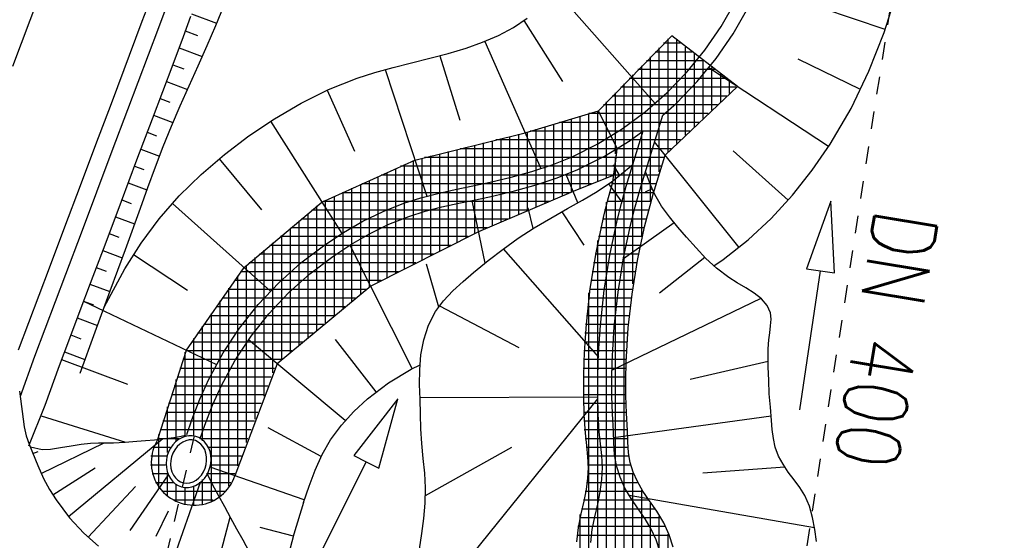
# Model space of a CAD drawing. Extents: x 446577 to 447216, y 443659 to 444842.
# Tile 166 of 177: x 446707 to 446735, y 444697 to 444712. Entities that reach past the tile are written whole.
import ezdxf

# ---------------------------------------------------------------- set-up
doc = ezdxf.new("R2010")
doc.units = 0
doc.header["$LTSCALE"] = 2
doc.header["$MEASUREMENT"] = 0
doc.linetypes.add('AUSGEZOGEN', pattern=[0])
doc.linetypes.add('STRICHLINIEX2', pattern=[0.5, 0.25, -0.25])
for name, color, linetype in [('DB-Regenrückhaltebecken_Vorflutgra', 15, 'CONTINUOUS'), ('DB-Wegböschungen', 15, 'CONTINUOUS'), ('DB-Wege', 15, 'CONTINUOUS'), ('FBRTOP', 250, 'AUSGEZOGEN')]:
    doc.layers.add(name, color=color, linetype=linetype)
doc.styles.add('ROMANS', font='romans.shx', dxfattribs={"width": 0.8})

msp = doc.modelspace()

# ---------------------------------------------------------------- linework, layer by layer
at = {"layer": 'DB-Regenrückhaltebecken_Vorflutgra', "linetype": 'STRICHLINIEX2'}
for p, q in [((446728.476, 444693.989), (446732.694, 444721.201)), ((446711.489, 444700.082), (446708.694, 444688.13))]:
    msp.add_line(p, q, dxfattribs=at)
at = {"layer": 'DB-Regenrückhaltebecken_Vorflutgra', "linetype": 'Continuous'}
for p, q in [((446731.158, 444711.646), (446727.542, 444712.865)), ((446721.836, 444712.676), (446724.609, 444709.538)), ((446726.491, 444711.729), (446726.896, 444712.438)), ((446726.829, 444711.516), (446727.251, 444712.254)), ((446731.129, 444711.56), (446731.392, 444712.392)), ((446720.576, 444711.701), (446720.969, 444711.965)), ((446720.872, 444711.896), (446721.968, 444710.166)), ((446720.147, 444711.471), (446720.576, 444711.701)), ((446726.029, 444711.057), (446726.491, 444711.729)), ((446719.697, 444711.278), (446720.147, 444711.471)), ((446725.083, 444711.465), (446722.996, 444709.325)), ((446724.977, 444708.165), (446724.977, 444711.38)), ((446726.953, 444710.017), (446725.083, 444711.465)), ((446725.227, 444708.402), (446725.227, 444711.335)), ((446726.349, 444710.817), (446726.829, 444711.516)), ((446730.699, 444710.46), (446731.129, 444711.56)), ((446718.716, 444710.96), (446719.233, 444711.115)), ((446719.233, 444711.115), (446719.697, 444711.278)), ((446719.764, 444711.305), (446721.36, 444707.685)), ((446724.727, 444707.589), (446724.727, 444711.124)), ((446725.337, 444711.25), (446724.851, 444711.25)), ((446725.477, 444708.639), (446725.477, 444711.142)), ((446725.512, 444710.426), (446726.029, 444711.057)), ((446717.671, 444710.693), (446718.194, 444710.823)), ((446718.194, 444710.823), (446718.716, 444710.96)), ((446718.477, 444710.896), (446719.048, 444709.065)), ((446724.477, 444706.753), (446724.477, 444710.867)), ((446725.66, 444711), (446724.607, 444711)), ((446725.727, 444708.876), (446725.727, 444710.948)), ((446725.81, 444710.16), (446726.349, 444710.817)), ((446725.977, 444709.113), (446725.977, 444710.755)), ((446730.457, 444709.935), (446728.686, 444710.795)), ((446716.632, 444710.419), (446717.15, 444710.561)), ((446716.921, 444710.5), (446718.109, 444706.897)), ((446717.15, 444710.561), (446717.671, 444710.693)), ((446726.306, 444710.5), (446724.119, 444710.5)), ((446724.227, 444705.745), (446724.227, 444710.611)), ((446725.983, 444710.75), (446724.363, 444710.75)), ((446729.546, 444708.312), (446726.141, 444710.551)), ((446726.227, 444709.35), (446726.227, 444710.561)), ((446715.313, 444709.936), (446716.122, 444710.257)), ((446716.122, 444710.257), (446716.632, 444710.419)), ((446726.629, 444710.25), (446723.875, 444710.25)), ((446723.977, 444704.407), (446723.977, 444710.355)), ((446724.943, 444709.84), (446725.512, 444710.426)), ((446726.477, 444709.588), (446726.477, 444710.368)), ((446730.187, 444709.399), (446730.699, 444710.46)), ((446714.531, 444709.548), (446715.313, 444709.936)), ((446715.27, 444709.915), (446716.046, 444708.182)), ((446726.912, 444710), (446723.632, 444710)), ((446723.727, 444690.576), (446723.727, 444710.098)), ((446724.896, 444708.066), (446726.953, 444710.017)), ((446725.219, 444709.55), (446725.81, 444710.16)), ((446726.727, 444709.825), (446726.727, 444710.174)), ((446726.649, 444709.75), (446723.388, 444709.75)), ((446723.477, 444708.326), (446723.477, 444709.842)), ((446724.328, 444709.302), (446724.943, 444709.84)), ((446713.775, 444709.104), (446714.531, 444709.548)), ((446726.385, 444709.5), (446723.144, 444709.5)), ((446723.227, 444708.822), (446723.227, 444709.586)), ((446724.826, 444709.206), (446725.219, 444709.55)), ((446729.591, 444708.38), (446730.187, 444709.399)), ((446713.046, 444708.613), (446713.775, 444709.104)), ((446720.912, 444708.702), (446722.996, 444709.325)), ((446722.227, 444707.016), (446722.227, 444709.102)), ((446722.477, 444707.119), (446722.477, 444709.177)), ((446723.011, 444709.25), (446722.722, 444709.25)), ((446722.727, 444707.221), (446722.727, 444709.252)), ((446722.977, 444709.318), (446722.977, 444709.329)), ((446722.977, 444707.323), (446722.977, 444709.318)), ((446723.533, 444708.26), (446722.996, 444709.325)), ((446726.122, 444709.25), (446723.011, 444709.25)), ((446723.671, 444708.815), (446724.328, 444709.302)), ((446724.174, 444707.071), (446724.826, 444709.206)), ((446713.66, 444709.031), (446715.687, 444705.84)), ((446721.227, 444706.593), (446721.227, 444708.803)), ((446721.477, 444706.699), (446721.477, 444708.878)), ((446721.727, 444706.805), (446721.727, 444708.953)), ((446723.137, 444709), (446721.886, 444709)), ((446721.977, 444706.91), (446721.977, 444709.027)), ((446722.976, 444708.386), (446723.671, 444708.815)), ((446725.858, 444709), (446723.137, 444709)), ((446723.227, 444707.425), (446723.227, 444708.822)), ((446712.347, 444708.085), (446713.046, 444708.613)), ((446717.769, 444707.927), (446720.912, 444708.702)), ((446720.227, 444706.169), (446720.227, 444708.539)), ((446720.477, 444706.275), (446720.477, 444708.6)), ((446720.727, 444706.381), (446720.727, 444708.662)), ((446720.977, 444706.487), (446720.977, 444708.728)), ((446723.263, 444708.75), (446721.05, 444708.75)), ((446725.594, 444708.75), (446723.263, 444708.75)), ((446723.79, 444707.184), (446724.272, 444708.763)), ((446723.79, 444707.184), (446724.272, 444708.763)), ((446723.895, 444708.483), (446724.272, 444708.763)), ((446718.977, 444705.593), (446718.977, 444708.231)), ((446723.494, 444708.25), (446719.056, 444708.25)), ((446719.227, 444705.719), (446719.227, 444708.292)), ((446719.477, 444705.845), (446719.477, 444708.354)), ((446719.727, 444705.958), (446719.727, 444708.416)), ((446719.977, 444706.064), (446719.977, 444708.477)), ((446723.389, 444708.5), (446720.07, 444708.5)), ((446722.247, 444708.022), (446722.976, 444708.386)), ((446723.171, 444708.037), (446723.895, 444708.483)), ((446725.331, 444708.5), (446723.389, 444708.5)), ((446723.406, 444707.296), (446723.533, 444708.26)), ((446723.517, 444708.25), (446723.433, 444707.5)), ((446723.477, 444708.101), (446723.477, 444708.326)), ((446725.067, 444708.25), (446723.509, 444708.25)), ((446727, 444705.444), (446724.593, 444708.443)), ((446729.08, 444707.637), (446729.591, 444708.38)), ((446711.684, 444707.517), (446712.347, 444708.085)), ((446712.194, 444707.959), (446713.405, 444706.515)), ((446717.977, 444705.089), (446717.977, 444707.984)), ((446723.466, 444708), (446718.041, 444708)), ((446718.227, 444705.215), (446718.227, 444708.046)), ((446718.477, 444705.341), (446718.477, 444708.108)), ((446718.727, 444705.467), (446718.727, 444708.169)), ((446721.68, 444707.795), (446722.247, 444708.022)), ((446722.412, 444707.658), (446723.171, 444708.037)), ((446724.853, 444708), (446723.476, 444708)), ((446723.477, 444691.482), (446723.477, 444708.01)), ((446724.558, 444706.959), (446724.896, 444708.066)), ((446728.393, 444706.783), (446726.83, 444708.19)), ((446715.124, 444706.726), (446717.769, 444707.927)), ((446717.227, 444704.711), (446717.227, 444707.692)), ((446723.438, 444707.75), (446717.356, 444707.75)), ((446717.477, 444704.837), (446717.477, 444707.805)), ((446717.727, 444704.963), (446717.727, 444707.919)), ((446721.1, 444707.603), (446721.68, 444707.795)), ((446723.599, 444707.494), (446723.426, 444707.791)), ((446724.777, 444707.75), (446723.443, 444707.75)), ((446723.595, 444707.491), (446723.982, 444707.813)), ((446711.062, 444706.908), (446711.684, 444707.517)), ((446716.727, 444704.459), (446716.727, 444707.464)), ((446723.41, 444707.5), (446716.806, 444707.5)), ((446716.977, 444704.585), (446716.977, 444707.578)), ((446719.913, 444707.297), (446720.51, 444707.439)), ((446720.51, 444707.439), (446721.1, 444707.603)), ((446721.219, 444707.221), (446721.823, 444707.421)), ((446721.823, 444707.421), (446722.412, 444707.658)), ((446722.411, 444706.71), (446722.08, 444707.52)), ((446723.433, 444707.5), (446722.281, 444707.029)), ((446723.363, 444707.308), (446723.595, 444707.491)), ((446724.7, 444707.5), (446723.41, 444707.5)), ((446724.481, 444707.221), (446724.336, 444707.603)), ((446728.521, 444706.929), (446729.08, 444707.637)), ((446715.977, 444703.915), (446715.977, 444707.124)), ((446716.227, 444704.122), (446716.227, 444707.237)), ((446722.798, 444707.25), (446716.256, 444707.25)), ((446716.477, 444704.329), (446716.477, 444707.351)), ((446718.919, 444707.087), (446719.416, 444707.191)), ((446719.416, 444707.191), (446719.913, 444707.297)), ((446720.605, 444707.05), (446721.219, 444707.221)), ((446722.962, 444707.034), (446723.363, 444707.308)), ((446723.267, 444706.8), (446723.406, 444707.296)), ((446723.284, 444707.251), (446723.662, 444706.726)), ((446724.624, 444707.25), (446723.37, 444707.25)), ((446723.654, 444706.697), (446723.79, 444707.184)), ((446723.654, 444706.697), (446723.79, 444707.184)), ((446724.604, 444706.946), (446724.481, 444707.221)), ((446710.488, 444706.254), (446711.062, 444706.908)), ((446715.477, 444703.502), (446715.477, 444706.896)), ((446722.189, 444707), (446715.705, 444707)), ((446715.727, 444703.709), (446715.727, 444707.01)), ((446717.454, 444706.7), (446717.936, 444706.85)), ((446717.936, 444706.85), (446718.425, 444706.976)), ((446718.425, 444706.976), (446718.919, 444707.087)), ((446719.5, 444706.801), (446719.983, 444706.903)), ((446722.281, 444707.029), (446719.584, 444705.887)), ((446719.983, 444706.903), (446720.605, 444707.05)), ((446722.543, 444706.784), (446722.962, 444707.034)), ((446724.548, 444707), (446723.3, 444707)), ((446724.04, 444706.595), (446724.174, 444707.071)), ((446724.529, 444707.107), (446724.331, 444707.017)), ((446724.427, 444706.492), (446724.558, 444706.959)), ((446724.793, 444706.621), (446724.604, 444706.946)), ((446727.913, 444706.266), (446728.521, 444706.929)), ((446710.866, 444706.696), (446713.662, 444704.195)), ((446712.911, 444704.867), (446715.124, 444706.726)), ((446714.977, 444703.088), (446714.977, 444706.622)), ((446721.599, 444706.75), (446715.155, 444706.75)), ((446715.227, 444703.295), (446715.227, 444706.783)), ((446716.863, 444706.467), (446717.454, 444706.7)), ((446718.062, 444706.471), (446718.537, 444706.593)), ((446718.537, 444706.593), (446719.017, 444706.7)), ((446719.017, 444706.7), (446719.5, 444706.801)), ((446719.767, 444704.994), (446719.401, 444706.78)), ((446721.14, 444705.985), (446720.993, 444706.567)), ((446722.116, 444706.546), (446722.543, 444706.784)), ((446723.141, 444706.298), (446723.267, 444706.8)), ((446723.227, 444692.475), (446723.227, 444706.732)), ((446724.477, 444706.75), (446723.232, 444706.75)), ((446723.531, 444706.208), (446723.654, 444706.697)), ((446723.531, 444706.208), (446723.654, 444706.697)), ((446723.92, 444706.115), (446724.04, 444706.595)), ((446725.015, 444706.314), (446724.793, 444706.621)), ((446729.616, 444706.756), (446728.924, 444704.837)), ((446729.715, 444704.719), (446729.616, 444706.756)), ((446714.727, 444702.881), (446714.727, 444706.412)), ((446721.008, 444706.5), (446714.833, 444706.5)), ((446716.289, 444706.189), (446716.863, 444706.467)), ((446717.026, 444706.102), (446717.594, 444706.325)), ((446717.594, 444706.325), (446718.062, 444706.471)), ((446721.168, 444706.002), (446721.638, 444706.278)), ((446721.638, 444706.278), (446722.116, 444706.546)), ((446721.95, 444706.453), (446722.579, 444705.503)), ((446722.927, 444705.293), (446723.141, 444706.298)), ((446724.407, 444706.5), (446723.169, 444706.5)), ((446724.309, 444706.024), (446724.427, 444706.492)), ((446725.257, 444706.021), (446725.015, 444706.314)), ((446709.972, 444705.561), (446710.488, 444706.254)), ((446714.227, 444702.467), (446714.227, 444705.992)), ((446719.827, 444706), (446714.237, 444706)), ((446714.477, 444702.674), (446714.477, 444706.202)), ((446720.418, 444706.25), (446714.535, 444706.25)), ((446715.735, 444705.871), (446716.289, 444706.189)), ((446716.475, 444705.834), (446717.026, 444706.102)), ((446720.71, 444705.707), (446721.168, 444706.002)), ((446724.282, 444706), (446723.055, 444706)), ((446724.344, 444706.25), (446723.108, 444706.25)), ((446723.321, 444705.22), (446723.531, 444706.208)), ((446723.321, 444705.22), (446723.531, 444706.208)), ((446725.154, 444706.143), (446723.709, 444705.119)), ((446723.714, 444705.146), (446723.92, 444706.115)), ((446724.107, 444705.073), (446724.309, 444706.024)), ((446725.504, 444705.736), (446725.257, 444706.021)), ((446727.255, 444705.655), (446727.913, 444706.266)), ((446719.289, 444705.75), (446713.94, 444705.75)), ((446713.977, 444702.26), (446713.977, 444705.782)), ((446715.202, 444705.517), (446715.735, 444705.871)), ((446715.943, 444705.529), (446716.475, 444705.834)), ((446719.584, 444705.887), (446716.512, 444704.34)), ((446720.279, 444705.396), (446720.71, 444705.707)), ((446724.229, 444705.75), (446723.002, 444705.75)), ((446725.774, 444705.428), (446725.504, 444705.736)), ((446709.509, 444704.829), (446709.972, 444705.561)), ((446718.792, 444705.5), (446713.642, 444705.5)), ((446713.727, 444701.873), (446713.727, 444705.572)), ((446714.527, 444705), (446715.202, 444705.517)), ((446715.431, 444705.189), (446715.943, 444705.529)), ((446717.694, 444701.996), (446715.921, 444705.514)), ((446724.175, 444705.5), (446722.949, 444705.5)), ((446722.977, 444693.617), (446722.977, 444705.635)), ((446726.052, 444705.13), (446725.774, 444705.428)), ((446726.545, 444705.098), (446727.255, 444705.655)), ((446709.76, 444705.239), (446711.296, 444704.228)), ((446713.227, 444700.553), (446713.227, 444705.152)), ((446718.296, 444705.25), (446713.344, 444705.25)), ((446713.477, 444701.213), (446713.477, 444705.362)), ((446714.782, 444704.692), (446715.431, 444705.189)), ((446719.859, 444705.067), (446720.279, 444705.396)), ((446720.286, 444705.401), (446722.994, 444702.322)), ((446722.764, 444704.276), (446722.927, 444705.293)), ((446724.122, 444705.25), (446722.898, 444705.25)), ((446723.16, 444704.223), (446723.321, 444705.22)), ((446723.16, 444704.223), (446723.321, 444705.22)), ((446723.557, 444704.169), (446723.714, 444705.146)), ((446726.029, 444705.154), (446724.736, 444704.137)), ((446711.268, 444702.515), (446712.911, 444704.867)), ((446712.977, 444699.892), (446712.977, 444704.942)), ((446717.8, 444705), (446713.047, 444705)), ((446713.896, 444704.432), (446714.527, 444705)), ((446718.451, 444703.741), (446718.102, 444704.969)), ((446719.443, 444704.726), (446719.859, 444705.067)), ((446724.073, 444705), (446722.858, 444705)), ((446723.953, 444704.115), (446724.107, 444705.073)), ((446726.356, 444704.848), (446726.052, 444705.13)), ((446726.278, 444704.921), (446726.545, 444705.098)), ((446708.922, 444703.745), (446709.509, 444704.829)), ((446712.727, 444699.232), (446712.727, 444704.637)), ((446717.304, 444704.75), (446712.806, 444704.75)), ((446714.175, 444704.147), (446714.782, 444704.692)), ((446719.142, 444704.473), (446719.443, 444704.726)), ((446724.033, 444704.75), (446722.817, 444704.75)), ((446726.704, 444704.589), (446726.356, 444704.848)), ((446726.948, 444704.439), (446726.704, 444704.589)), ((446728.726, 444700.822), (446729.319, 444704.778)), ((446728.924, 444704.837), (446729.319, 444704.778)), ((446729.319, 444704.778), (446729.715, 444704.719)), ((446716.808, 444704.5), (446712.632, 444704.5)), ((446713.312, 444703.815), (446713.896, 444704.432)), ((446716.512, 444704.34), (446713.849, 444702.135)), ((446718.853, 444704.209), (446719.142, 444704.473)), ((446723.992, 444704.5), (446722.777, 444704.5)), ((446727.197, 444704.292), (446726.948, 444704.439)), ((446716.382, 444704.25), (446712.457, 444704.25)), ((446712.477, 444698.655), (446712.477, 444704.279)), ((446713.615, 444703.553), (446714.175, 444704.147)), ((446718.587, 444703.926), (446718.853, 444704.209)), ((446722.652, 444703.255), (446722.764, 444704.276)), ((446722.727, 444694.761), (446722.727, 444704.151)), ((446723.952, 444704.25), (446722.738, 444704.25)), ((446723.05, 444703.219), (446723.16, 444704.223)), ((446723.05, 444703.219), (446723.16, 444704.223)), ((446723.448, 444703.185), (446723.557, 444704.169)), ((446723.847, 444703.151), (446723.953, 444704.115)), ((446727.434, 444704.141), (446727.197, 444704.292)), ((446727.641, 444703.978), (446727.434, 444704.141)), ((446708.336, 444703.915), (446712.118, 444702.11)), ((446715.778, 444703.75), (446712.108, 444703.75)), ((446712.227, 444698.381), (446712.227, 444703.921)), ((446716.08, 444704), (446712.283, 444704)), ((446712.781, 444703.15), (446713.312, 444703.815)), ((446718.359, 444703.616), (446718.587, 444703.926)), ((446718.474, 444703.782), (446720.726, 444702.593)), ((446723.89, 444703.75), (446722.683, 444703.75)), ((446723.918, 444704), (446722.711, 444704)), ((446727.623, 444703.994), (446723.382, 444701.953)), ((446727.8, 444703.794), (446727.641, 444703.978)), ((446727.892, 444703.583), (446727.8, 444703.794)), ((446715.476, 444703.5), (446711.933, 444703.5)), ((446711.977, 444698.225), (446711.977, 444703.563)), ((446713.105, 444702.915), (446713.615, 444703.553)), ((446718.16, 444703.231), (446718.359, 444703.616)), ((446723.863, 444703.5), (446722.656, 444703.5)), ((446727.911, 444703.404), (446727.892, 444703.583)), ((446711.727, 444699.94), (446711.727, 444703.205)), ((446715.174, 444703.25), (446711.759, 444703.25)), ((446718.02, 444702.816), (446718.16, 444703.231)), ((446722.614, 444702.739), (446722.652, 444703.255)), ((446723.835, 444703.25), (446722.629, 444703.25)), ((446723.013, 444702.715), (446723.05, 444703.219)), ((446723.013, 444702.715), (446723.05, 444703.219)), ((446723.39, 444702.197), (446723.448, 444703.185)), ((446727.871, 444703.013), (446727.898, 444703.212)), ((446727.898, 444703.212), (446727.911, 444703.404)), ((446714.872, 444703), (446711.584, 444703)), ((446712.309, 444702.443), (446712.781, 444703.15)), ((446712.651, 444702.235), (446713.105, 444702.915)), ((446723.816, 444703), (446722.61, 444703)), ((446723.789, 444702.18), (446723.847, 444703.151)), ((446727.843, 444702.813), (446727.871, 444703.013)), ((446714.57, 444702.75), (446711.41, 444702.75)), ((446711.477, 444700.072), (446711.477, 444702.847)), ((446715.789, 444700.519), (446713.033, 444702.814)), ((446716.671, 444701.335), (446715.509, 444702.822)), ((446717.937, 444702.385), (446718.02, 444702.816)), ((446722.59, 444702.224), (446722.614, 444702.739)), ((446723.801, 444702.75), (446722.592, 444702.75)), ((446722.99, 444702.211), (446723.013, 444702.715)), ((446722.99, 444702.211), (446723.013, 444702.715)), ((446727.825, 444702.553), (446727.843, 444702.813)), ((446710.455, 444699.985), (446711.268, 444702.515)), ((446711.227, 444700.07), (446711.227, 444702.459)), ((446714.268, 444702.5), (446711.241, 444702.5)), ((446711.903, 444701.698), (446712.309, 444702.443)), ((446717.906, 444701.964), (446717.937, 444702.385)), ((446723.786, 444702.5), (446722.58, 444702.5)), ((446727.825, 444702.298), (446727.825, 444702.553)), ((446707.71, 444702.251), (446709.584, 444701.551)), ((446713.966, 444702.25), (446711.16, 444702.25)), ((446712.261, 444701.519), (446712.651, 444702.235)), ((446713.849, 444702.135), (446712.642, 444698.947)), ((446717.665, 444701.981), (446717.916, 444702.102)), ((446723.771, 444702.25), (446722.569, 444702.25)), ((446722.58, 444701.71), (446722.59, 444702.224)), ((446722.98, 444701.706), (446722.99, 444702.211)), ((446722.98, 444701.706), (446722.99, 444702.211)), ((446723.378, 444701.702), (446723.39, 444702.197)), ((446723.778, 444701.698), (446723.789, 444702.18)), ((446727.827, 444702.201), (446725.604, 444701.684)), ((446727.832, 444702.044), (446727.825, 444702.298)), ((446713.775, 444702), (446711.08, 444702)), ((446717.019, 444701.591), (446717.665, 444701.981)), ((446717.905, 444701.544), (446717.906, 444701.964)), ((446723.762, 444702), (446722.563, 444702)), ((446727.843, 444701.661), (446727.832, 444702.044)), ((446710.977, 444699.945), (446710.977, 444701.681)), ((446713.681, 444701.75), (446711, 444701.75)), ((446711.645, 444701.122), (446711.903, 444701.698)), ((446712.009, 444700.957), (446712.261, 444701.519)), ((446716.419, 444701.131), (446717.019, 444701.591)), ((446717.917, 444701.122), (446717.905, 444701.544)), ((446723.756, 444701.75), (446722.558, 444701.75)), ((446722.58, 444701.197), (446722.58, 444701.71)), ((446722.98, 444701.201), (446722.98, 444701.706)), ((446722.98, 444701.201), (446722.98, 444701.706)), ((446723.38, 444701.207), (446723.378, 444701.702)), ((446723.78, 444701.216), (446723.778, 444701.698)), ((446727.86, 444701.277), (446727.843, 444701.661)), ((446706.509, 444701.352), (446706.645, 444700.335)), ((446713.491, 444701.25), (446710.839, 444701.25)), ((446713.586, 444701.5), (446710.919, 444701.5)), ((446723.756, 444701.5), (446722.558, 444701.5)), ((446723.757, 444701.25), (446722.558, 444701.25)), ((446727.891, 444700.896), (446727.86, 444701.277)), ((446713.397, 444701), (446710.759, 444701)), ((446711.417, 444700.533), (446711.645, 444701.122)), ((446711.788, 444700.382), (446712.009, 444700.957)), ((446717.28, 444701.134), (446716.029, 444699.523)), ((446716.032, 444700.776), (446716.419, 444701.131)), ((446716.745, 444699.166), (446717.28, 444701.134)), ((446717.911, 444694.87), (446722.981, 444701.137)), ((446717.916, 444701.169), (446722.98, 444701.195)), ((446717.926, 444700.701), (446717.917, 444701.122)), ((446723.766, 444701), (446722.561, 444701)), ((446722.59, 444700.68), (446722.58, 444701.197)), ((446722.99, 444700.696), (446722.98, 444701.201)), ((446722.99, 444700.696), (446722.98, 444701.201)), ((446723.399, 444700.713), (446723.38, 444701.207)), ((446723.798, 444700.73), (446723.78, 444701.216)), ((446713.302, 444700.75), (446710.678, 444700.75)), ((446710.727, 444699.604), (446710.727, 444700.903)), ((446715.678, 444700.389), (446716.032, 444700.776)), ((446717.938, 444700.28), (446717.926, 444700.701)), ((446723.775, 444700.75), (446722.566, 444700.75)), ((446722.623, 444700.157), (446722.59, 444700.68)), ((446723.021, 444700.192), (446722.99, 444700.696)), ((446723.021, 444700.192), (446722.99, 444700.696)), ((446723.42, 444700.218), (446723.399, 444700.713)), ((446723.82, 444700.234), (446723.798, 444700.73)), ((446727.926, 444700.514), (446727.891, 444700.896)), ((446707.131, 444700.65), (446709.527, 444699.9)), ((446713.207, 444700.5), (446710.598, 444700.5)), ((446711.276, 444700.124), (446711.417, 444700.533)), ((446711.659, 444700.009), (446711.788, 444700.382)), ((446715.37, 444699.97), (446715.678, 444700.389)), ((446723.786, 444700.5), (446722.579, 444700.5)), ((446727.915, 444700.639), (446723.427, 444700.024)), ((446727.946, 444700.258), (446727.926, 444700.514)), ((446706.645, 444700.335), (446706.703, 444700.085)), ((446710.477, 444698.609), (446710.477, 444700.125)), ((446713.113, 444700.25), (446710.518, 444700.25)), ((446715.102, 444699.49), (446713.594, 444700.314)), ((446717.963, 444699.86), (446717.938, 444700.28)), ((446723.797, 444700.25), (446722.594, 444700.25)), ((446722.661, 444699.812), (446722.623, 444700.157)), ((446723.059, 444699.856), (446723.021, 444700.192)), ((446723.059, 444699.856), (446723.021, 444700.192)), ((446723.432, 444699.886), (446723.42, 444700.218)), ((446723.832, 444699.908), (446723.82, 444700.234)), ((446727.976, 444700.004), (446727.946, 444700.258)), ((446706.703, 444700.085), (446706.785, 444699.847)), ((446706.785, 444699.847), (446706.879, 444699.612)), ((446707.125, 444699.015), (446708.925, 444699.882)), ((446707.909, 444697.785), (446710.597, 444700.003)), ((446707.982, 444699.799), (446708.271, 444699.845)), ((446708.271, 444699.845), (446708.533, 444699.872)), ((446708.533, 444699.872), (446708.763, 444699.881)), ((446708.763, 444699.881), (446708.976, 444699.881)), ((446708.976, 444699.881), (446709.188, 444699.883)), ((446709.188, 444699.883), (446709.514, 444699.9)), ((446709.514, 444699.9), (446709.851, 444699.926)), ((446709.851, 444699.926), (446710.104, 444699.948)), ((446710.104, 444699.948), (446710.356, 444699.973)), ((446710.356, 444699.973), (446710.555, 444699.998)), ((446711.058, 444700), (446710.437, 444700)), ((446710.555, 444699.998), (446710.751, 444700.02)), ((446710.751, 444700.02), (446710.906, 444700.034)), ((446710.878, 444699.827), (446710.812, 444699.734)), ((446710.955, 444699.909), (446710.878, 444699.827)), ((446710.906, 444700.034), (446711.068, 444700.064)), ((446711.041, 444699.978), (446710.955, 444699.909)), ((446711.075, 444699.848), (446711, 444699.775)), ((446711.134, 444700.03), (446711.041, 444699.978)), ((446711.068, 444700.064), (446711.2, 444700.096)), ((446711.159, 444699.905), (446711.075, 444699.848)), ((446711.231, 444700.066), (446711.134, 444700.03)), ((446711.248, 444699.944), (446711.159, 444699.905)), ((446711.2, 444700.096), (446711.314, 444700.085)), ((446711.332, 444700.084), (446711.231, 444700.066)), ((446711.339, 444699.964), (446711.248, 444699.944)), ((446711.314, 444700.085), (446711.317, 444700.082)), ((446711.432, 444700.085), (446711.332, 444700.084)), ((446711.431, 444699.964), (446711.339, 444699.964)), ((446711.519, 444699.945), (446711.431, 444699.964)), ((446711.529, 444700.067), (446711.432, 444700.085)), ((446711.601, 444699.906), (446711.519, 444699.945)), ((446711.621, 444700.031), (446711.529, 444700.067)), ((446711.674, 444699.849), (446711.601, 444699.906)), ((446711.707, 444699.979), (446711.621, 444700.031)), ((446713.018, 444700), (446711.65, 444700)), ((446711.736, 444699.777), (446711.674, 444699.849)), ((446711.783, 444699.911), (446711.707, 444699.979)), ((446711.847, 444699.83), (446711.783, 444699.911)), ((446711.899, 444699.736), (446711.847, 444699.83)), ((446715.132, 444699.55), (446715.37, 444699.97)), ((446718.006, 444699.441), (446717.963, 444699.86)), ((446723.806, 444700), (446722.618, 444700)), ((446723.095, 444699.521), (446723.059, 444699.856)), ((446723.095, 444699.521), (446723.059, 444699.856)), ((446723.456, 444699.556), (446723.432, 444699.886)), ((446723.854, 444699.603), (446723.832, 444699.908)), ((446728.029, 444699.757), (446727.976, 444700.004)), ((446706.826, 444699.773), (446707.161, 444699.694)), ((446706.879, 444699.612), (446707.031, 444699.237)), ((446706.889, 444699.584), (446707.044, 444699.638)), ((446707.161, 444699.694), (446707.396, 444699.705)), ((446707.396, 444699.705), (446707.68, 444699.746)), ((446707.68, 444699.746), (446707.982, 444699.799)), ((446710.801, 444699.75), (446710.316, 444699.75)), ((446710.759, 444699.631), (446710.72, 444699.521)), ((446710.812, 444699.734), (446710.759, 444699.631)), ((446710.882, 444699.591), (446710.844, 444699.486)), ((446710.935, 444699.688), (446710.882, 444699.591)), ((446711, 444699.775), (446710.935, 444699.688)), ((446711.785, 444699.691), (446711.736, 444699.777)), ((446711.819, 444699.593), (446711.785, 444699.691)), ((446711.837, 444699.488), (446711.819, 444699.593)), ((446712.924, 444699.75), (446711.869, 444699.75)), ((446711.937, 444699.633), (446711.899, 444699.736)), ((446711.96, 444699.523), (446711.937, 444699.633)), ((446714.932, 444699.109), (446715.132, 444699.55)), ((446718.076, 444698.385), (446720.528, 444699.761)), ((446723.821, 444699.75), (446722.645, 444699.75)), ((446722.696, 444699.489), (446722.661, 444699.812)), ((446723.51, 444699.232), (446723.456, 444699.556)), ((446723.9, 444699.324), (446723.854, 444699.603)), ((446728.124, 444699.508), (446728.029, 444699.757)), ((446710.694, 444699.5), (446710.254, 444699.5)), ((446710.696, 444699.406), (446710.688, 444699.291)), ((446710.688, 444699.291), (446710.695, 444699.177)), ((446710.72, 444699.521), (446710.696, 444699.406)), ((446710.822, 444699.376), (446710.816, 444699.266)), ((446710.816, 444699.266), (446710.826, 444699.158)), ((446710.844, 444699.486), (446710.822, 444699.376)), ((446711.795, 444699.16), (446711.825, 444699.268)), ((446711.825, 444699.268), (446711.839, 444699.379)), ((446711.839, 444699.379), (446711.837, 444699.488)), ((446711.934, 444699.179), (446711.958, 444699.293)), ((446712.829, 444699.5), (446711.939, 444699.5)), ((446711.958, 444699.293), (446711.967, 444699.409)), ((446711.967, 444699.409), (446711.96, 444699.523)), ((446714.601, 444695.766), (446716.387, 444699.345)), ((446716.029, 444699.523), (446716.387, 444699.345)), ((446716.387, 444699.345), (446716.745, 444699.166)), ((446718.05, 444699.021), (446718.006, 444699.441)), ((446723.848, 444699.5), (446722.673, 444699.5)), ((446722.712, 444699.186), (446722.696, 444699.489)), ((446723.112, 444699.186), (446723.095, 444699.521)), ((446723.112, 444699.186), (446723.095, 444699.521)), ((446723.985, 444699.05), (446723.9, 444699.324)), ((446728.251, 444699.272), (446728.124, 444699.508)), ((446728.401, 444699.046), (446728.251, 444699.272)), ((446707.031, 444699.237), (446707.199, 444698.866)), ((446707.459, 444698.408), (446708.668, 444699.168)), ((446710.668, 444699.25), (446710.244, 444699.25)), ((446710.72, 444699), (446710.287, 444699)), ((446710.695, 444699.177), (446710.718, 444699.067)), ((446710.718, 444699.067), (446710.756, 444698.964)), ((446710.727, 444698.356), (446710.727, 444698.979)), ((446710.826, 444699.158), (446710.852, 444699.056)), ((446710.852, 444699.056), (446710.894, 444698.964)), ((446711.69, 444698.966), (446711.749, 444699.058)), ((446711.749, 444699.058), (446711.795, 444699.16)), ((446712.64, 444699), (446711.837, 444699)), ((446711.842, 444698.966), (446711.895, 444699.069)), ((446711.842, 444699.02), (446712.001, 444698.705)), ((446711.895, 444699.069), (446711.934, 444699.179)), ((446712.734, 444699.25), (446711.927, 444699.25)), ((446714.621, 444698.265), (446711.937, 444699.19)), ((446714.757, 444698.653), (446714.932, 444699.109)), ((446718.076, 444698.602), (446718.05, 444699.021)), ((446723.985, 444699), (446722.68, 444699)), ((446723.9, 444699.25), (446722.686, 444699.25)), ((446722.697, 444698.874), (446722.712, 444699.186)), ((446723.095, 444698.836), (446723.112, 444699.186)), ((446723.095, 444698.836), (446723.112, 444699.186)), ((446723.61, 444698.908), (446723.51, 444699.232)), ((446723.977, 444690.101), (446723.977, 444699.017)), ((446724.108, 444698.779), (446723.985, 444699.05)), ((446728.304, 444699.188), (446725.966, 444699.025)), ((446728.566, 444698.827), (446728.401, 444699.046)), ((446707.199, 444698.866), (446707.367, 444698.556)), ((446709.659, 444697.393), (446710.751, 444698.977)), ((446710.893, 444698.75), (446710.389, 444698.75)), ((446710.662, 444695.901), (446711.666, 444698.763)), ((446710.756, 444698.964), (446710.808, 444698.87)), ((446710.808, 444698.87), (446710.872, 444698.789)), ((446710.872, 444698.789), (446710.948, 444698.721)), ((446710.894, 444698.964), (446710.95, 444698.884)), ((446710.948, 444698.721), (446711.033, 444698.669)), ((446710.95, 444698.884), (446711.018, 444698.819)), ((446711.018, 444698.819), (446711.095, 444698.772)), ((446711.095, 444698.772), (446711.181, 444698.743)), ((446711.181, 444698.743), (446711.271, 444698.733)), ((446711.271, 444698.733), (446711.363, 444698.743)), ((446711.363, 444698.743), (446711.453, 444698.773)), ((446711.453, 444698.773), (446711.54, 444698.821)), ((446711.521, 444698.67), (446711.614, 444698.722)), ((446711.54, 444698.821), (446711.62, 444698.886)), ((446711.614, 444698.722), (446711.7, 444698.79)), ((446711.62, 444698.886), (446711.69, 444698.966)), ((446712.534, 444698.75), (446711.626, 444698.75)), ((446711.7, 444698.79), (446711.777, 444698.872)), ((446711.727, 444698.14), (446711.727, 444698.844)), ((446711.777, 444698.872), (446711.842, 444698.966)), ((446712.001, 444698.705), (446712.173, 444698.397)), ((446722.652, 444698.554), (446722.697, 444698.874)), ((446724.102, 444698.75), (446722.657, 444698.75)), ((446723.047, 444698.487), (446723.095, 444698.836)), ((446723.047, 444698.487), (446723.095, 444698.836)), ((446723.752, 444698.596), (446723.61, 444698.908)), ((446724.263, 444698.512), (446724.108, 444698.779)), ((446728.727, 444698.609), (446728.566, 444698.827)), ((446707.367, 444698.556), (446707.556, 444698.259)), ((446708.464, 444697.197), (446709.816, 444698.643)), ((446712.355, 444698.5), (446710.568, 444698.5)), ((446710.977, 444698.211), (446710.977, 444698.689)), ((446711.033, 444698.669), (446711.126, 444698.633)), ((446711.126, 444698.633), (446711.223, 444698.615)), ((446711.223, 444698.615), (446711.323, 444698.615)), ((446711.227, 444698.133), (446711.227, 444698.615)), ((446711.323, 444698.615), (446711.423, 444698.634)), ((446711.423, 444698.634), (446711.521, 444698.67)), ((446711.477, 444698.111), (446711.477, 444698.662)), ((446714.595, 444698.189), (446714.757, 444698.653)), ((446718.067, 444698.168), (446718.076, 444698.602)), ((446722.587, 444698.224), (446722.652, 444698.554)), ((446724.249, 444698.5), (446722.619, 444698.5)), ((446722.978, 444698.14), (446723.047, 444698.487)), ((446722.978, 444698.14), (446723.047, 444698.487)), ((446723.925, 444698.298), (446723.752, 444698.596)), ((446724.227, 444689.681), (446724.227, 444698.534)), ((446724.452, 444698.235), (446724.263, 444698.512)), ((446728.87, 444698.382), (446728.727, 444698.609)), ((446707.556, 444698.259), (446707.938, 444697.749)), ((446712.028, 444698.25), (446710.895, 444698.25)), ((446712.173, 444698.397), (446712.348, 444698.076)), ((446714.595, 444698.189), (446714.326, 444697.286)), ((446718.028, 444697.735), (446718.067, 444698.168)), ((446722.504, 444697.861), (446722.587, 444698.224)), ((446724.419, 444698.25), (446722.569, 444698.25)), ((446722.895, 444697.777), (446722.978, 444698.14)), ((446722.895, 444697.777), (446722.978, 444698.14)), ((446729.152, 444697.463), (446723.869, 444698.388)), ((446724.123, 444698.008), (446723.925, 444698.298)), ((446724.658, 444697.94), (446724.452, 444698.235)), ((446724.477, 444689.827), (446724.477, 444698.166)), ((446729.002, 444698.081), (446728.87, 444698.382)), ((446710.401, 444697.224), (446710.758, 444697.952)), ((446712.348, 444698.076), (446712.52, 444697.754)), ((446722.427, 444697.476), (446722.504, 444697.861)), ((446724.593, 444698), (446722.513, 444698)), ((446724.322, 444697.722), (446724.123, 444698.008)), ((446724.855, 444697.611), (446724.658, 444697.94)), ((446729.094, 444697.758), (446729.002, 444698.081)), ((446707.938, 444697.749), (446708.341, 444697.314)), ((446711.927, 444695.555), (446712.51, 444697.773)), ((446712.52, 444697.754), (446712.694, 444697.436)), ((446717.968, 444697.303), (446718.028, 444697.735)), ((446724.749, 444697.75), (446722.459, 444697.75)), ((446722.477, 444695.898), (446722.477, 444697.841)), ((446722.822, 444697.414), (446722.895, 444697.777)), ((446722.822, 444697.414), (446722.895, 444697.777)), ((446724.5, 444697.426), (446724.322, 444697.722)), ((446724.727, 444690.048), (446724.727, 444697.786)), ((446725.01, 444697.267), (446724.855, 444697.611)), ((446729.159, 444697.422), (446729.094, 444697.758)), ((446708.341, 444697.314), (446708.759, 444696.94)), ((446712.694, 444697.436), (446712.87, 444697.12)), ((446714.311, 444697.228), (446713.361, 444697.477)), ((446717.897, 444696.856), (446717.968, 444697.303)), ((446722.381, 444697.07), (446722.427, 444697.476)), ((446724.883, 444697.5), (446722.409, 444697.5)), ((446722.781, 444697.049), (446722.822, 444697.414)), ((446722.781, 444697.049), (446722.822, 444697.414)), ((446724.637, 444697.121), (446724.5, 444697.426)), ((446729.206, 444697.072), (446729.159, 444697.422)), ((446712.87, 444697.12), (446713.046, 444696.802)), ((446714.326, 444697.286), (446714.144, 444696.593)), ((446724.993, 444697.25), (446722.378, 444697.25)), ((446724.744, 444696.801), (446724.637, 444697.121)), ((446724.977, 444690.244), (446724.977, 444697.289)), ((446725.127, 444696.916), (446725.01, 444697.267))]:
    msp.add_line(p, q, dxfattribs=at)
msp.add_ellipse((446711.484, 444699.33), major_axis=(-0.863, 0.863), ratio=1, start_param=0.218301, end_param=3.607561, dxfattribs=at)
at = {"layer": 'DB-Wegböschungen', "linetype": 'Continuous'}
for p, q in [((446712.328, 444712.328), (446712.091, 444711.749)), ((446711.382, 444712.017), (446711.169, 444711.43)), ((446711.407, 444712.085), (446712.121, 444711.823)), ((446711.232, 444711.603), (446711.578, 444711.476)), ((446712.091, 444711.749), (446711.848, 444711.174)), ((446711.169, 444711.43), (446710.879, 444710.649)), ((446711.055, 444711.122), (446711.717, 444710.876)), ((446711.848, 444711.174), (446711.594, 444710.602)), ((446710.879, 444710.649), (446710.584, 444709.87)), ((446710.876, 444710.641), (446711.191, 444710.524)), ((446711.594, 444710.602), (446711.335, 444710.032)), ((446710.695, 444710.162), (446711.292, 444709.937)), ((446711.335, 444710.032), (446711.078, 444709.461)), ((446710.584, 444709.87), (446710.287, 444709.09)), ((446710.513, 444709.683), (446710.797, 444709.575)), ((446711.078, 444709.461), (446710.83, 444708.886)), ((446710.287, 444709.09), (446709.846, 444707.921)), ((446710.33, 444709.203), (446710.876, 444708.995)), ((446710.83, 444708.886), (446710.596, 444708.306)), ((446710.148, 444708.722), (446710.414, 444708.621)), ((446709.966, 444708.24), (446710.495, 444708.043)), ((446710.596, 444708.306), (446710.375, 444707.722)), ((446709.846, 444707.921), (446709.406, 444706.751)), ((446709.785, 444707.759), (446710.05, 444707.661)), ((446710.375, 444707.722), (446710.16, 444707.135)), ((446709.604, 444707.279), (446710.14, 444707.08)), ((446710.16, 444707.135), (446709.948, 444706.547)), ((446709.406, 444706.751), (446708.966, 444705.581)), ((446709.423, 444706.798), (446709.695, 444706.697)), ((446709.243, 444706.317), (446709.791, 444706.114)), ((446709.948, 444706.547), (446709.52, 444705.372)), ((446709.062, 444705.836), (446709.338, 444705.734)), ((446708.966, 444705.581), (446708.524, 444704.412)), ((446708.881, 444705.356), (446709.438, 444705.149)), ((446709.52, 444705.372), (446709.088, 444704.199)), ((446708.7, 444704.875), (446708.98, 444704.771)), ((446708.524, 444704.412), (446708.23, 444703.634)), ((446708.518, 444704.396), (446709.083, 444704.184)), ((446709.088, 444704.199), (446708.66, 444703.029)), ((446708.336, 444703.916), (446708.621, 444703.809)), ((446708.23, 444703.634), (446707.936, 444702.856)), ((446708.154, 444703.436), (446708.729, 444703.219)), ((446707.972, 444702.954), (446708.263, 444702.846)), ((446708.66, 444703.029), (446708.232, 444701.858)), ((446707.936, 444702.856), (446707.645, 444702.078)), ((446707.792, 444702.473), (446708.377, 444702.256)), ((446707.645, 444702.078), (446707.234, 444700.946)), ((446707.234, 444700.946), (446706.771, 444699.793))]:
    msp.add_line(p, q, dxfattribs=at)
at = {"layer": 'DB-Wege', "linetype": 'Continuous'}
for p, q in [((446710.881, 444714.21), (446709.999, 444711.871)), ((446711.349, 444714.034), (446710.467, 444711.694)), ((446707.192, 444712.928), (446706.31, 444710.589)), ((446709.999, 444711.871), (446709.118, 444709.531)), ((446710.467, 444711.694), (446709.586, 444709.355)), ((446709.118, 444709.531), (446708.677, 444708.362)), ((446709.586, 444709.355), (446709.145, 444708.185)), ((446708.677, 444708.362), (446708.236, 444707.192)), ((446709.145, 444708.185), (446708.704, 444707.016)), ((446708.236, 444707.192), (446707.796, 444706.022)), ((446708.704, 444707.016), (446708.264, 444705.846)), ((446707.796, 444706.022), (446707.355, 444704.852)), ((446708.264, 444705.846), (446707.822, 444704.675)), ((446707.355, 444704.852), (446707.06, 444704.074)), ((446707.822, 444704.675), (446707.527, 444703.897)), ((446707.06, 444704.074), (446706.765, 444703.296)), ((446707.527, 444703.897), (446707.234, 444703.12)), ((446706.765, 444703.296), (446706.474, 444702.516)), ((446707.234, 444703.12), (446706.944, 444702.343)), ((446706.944, 444702.343), (446706.527, 444701.197))]:
    msp.add_line(p, q, dxfattribs=at)
at = {"layer": 'FBRTOP', "color": 0, "const_width": 0.5}
msp.add_lwpolyline([(446833.755, 444484.975, -0.000083), (446837.963, 444455.179, -0.000176), (446839.935, 444441.166, -0.000011), (446846.01, 444397.876, 0.000067), (446846.968, 444391.053, 0.001727), (446849.892, 444370.762, 0.00123), (446854.165, 444342.303, 0.004209), (446857.404, 444322.222, 0.002979), (446862.388, 444293.915, 0.003153), (446866.566, 444271.777, 0.002691), (446871.765, 444245.898, 0.003085)], format="xyb", dxfattribs=at)

# ---------------------------------------------------------------- texts
at = {"layer": 'DB-Regenrückhaltebecken_Vorflutgra', "linetype": 'Continuous', "style": 'ROMANS', "oblique": 0, "width": 0.8}
msp.add_text('DN 400', height=1.8, rotation=260.6693, dxfattribs=at).set_placement((446730.894, 444706.583))

doc.saveas('drawing.dxf')
